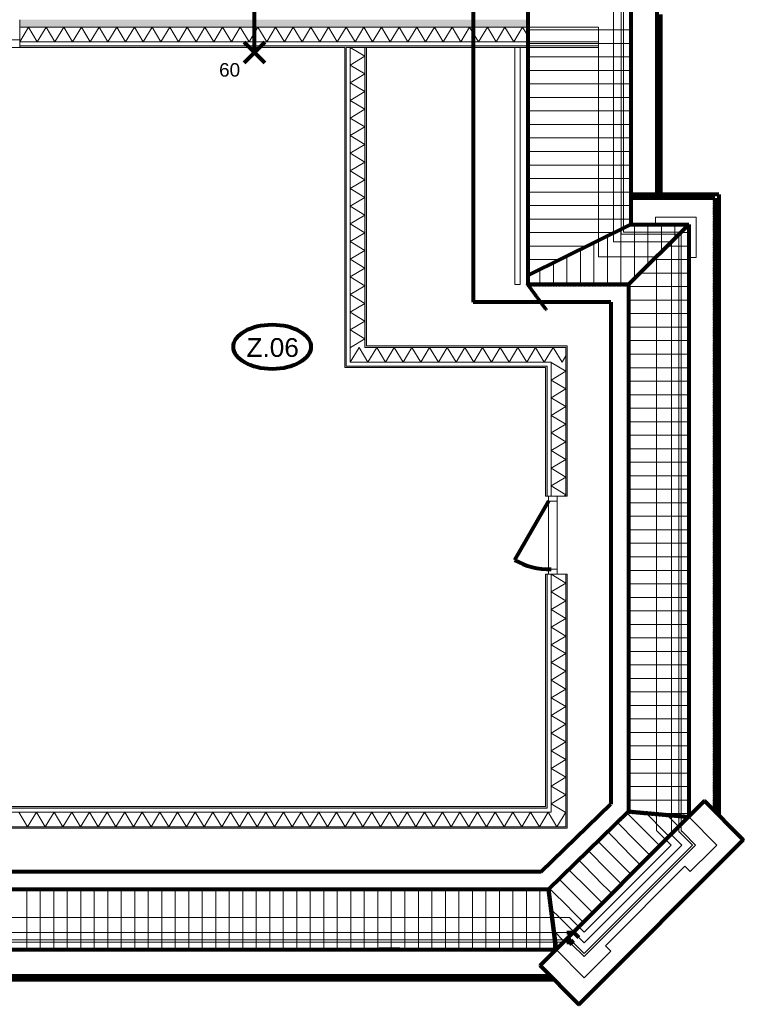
# Model space of a CAD drawing. Header units: millimetres. Extents: x -90830 to 24172, y -102460 to 73669.
# Tile 116 of 198: x 5129 to 14773, y 1330 to 14448. Entities that reach past the tile are written whole.
import ezdxf

# ---------------------------------------------------------------- set-up
doc = ezdxf.new("R2010")
doc.units = ezdxf.units.MM
doc.linetypes.add('PUNKT2_S9', pattern=[0.001, 0, -0.001])
for name, color, linetype, lineweight in [('Algemeen', 253, 'Continuous', 9), ('Algemeen01', 253, 'Continuous', 80), ('Dakverdiepingsweergave', 253, 'PUNKT2_S9', 80), ('Standard', 253, 'Continuous', 9)]:
    doc.layers.add(name, color=color, linetype=linetype, lineweight=lineweight)
doc.styles.add('ARIAL', font='arial.ttf')

msp = doc.modelspace()

# ---------------------------------------------------------------- hatches: boundary and pattern name
at = {"layer": 'Standard'}
h = msp.add_hatch(color=256, dxfattribs=at)
h.paths.add_polyline_path([(5129, 14348), (11901, 14348), (11901, 14448), (5129, 14448)])
h.paths.add_polyline_path([(3501, 14348), (4089, 14348), (4089, 14448), (3501, 14448)])
h.paths.add_polyline_path([(2701, 14348), (2701, 14448), (1550, 14448), (1550, 14348)])
h = msp.add_hatch(color=256, dxfattribs=at)
h.paths.add_polyline_path([(5129, 14079), (11901, 14079), (11901, 14099), (5129, 14099)])
h.paths.add_polyline_path([(4089, 14099), (3501, 14099), (3501, 14079), (4089, 14079)])
h.paths.add_polyline_path([(2701, 14079), (2701, 14099), (1550, 14099), (1550, 14079)])
for points in [[(9461, 14079), (9461, 9833), (9481, 9833), (9481, 14079)], [(9730, 14079), (9730, 10101), (9749, 10101), (9749, 14079)], [(9730, 10082), (12427, 10082), (12427, 10101), (9730, 10101)], [(9461, 9813), (12159, 9813), (12159, 9833), (9461, 9833)], [(12159, 3965), (1906, 3965), (1906, 3945), (12159, 3945)], [(12427, 3696), (1637, 3696), (1637, 3677), (12427, 3677)]]:
    msp.add_hatch(color=256, dxfattribs=at).paths.add_polyline_path(points)
h = msp.add_hatch(color=256, dxfattribs=at)
h.paths.add_polyline_path([(12408, 7060), (12408, 3696), (12427, 3696), (12427, 7060)])
h.paths.add_polyline_path([(12408, 8100), (12427, 8100), (12427, 10082), (12408, 10082)])
h = msp.add_hatch(color=256, dxfattribs=at)
h.paths.add_polyline_path([(12139, 7060), (12139, 3965), (12159, 3965), (12159, 7060)])
h.paths.add_polyline_path([(12139, 9813), (12139, 8100), (12159, 8100), (12159, 9813)])

# ---------------------------------------------------------------- linework, layer by layer
at = {"layer": 'Algemeen01'}
for p, q in [((11174, 17179), (11174, 10683)), ((11901, 16050), (11901, 10919)), ((8259, 14011), (8259, 15103)), ((13275, 14919), (13275, 11719)), ((13625, 12119), (13625, 14569)), ((13675, 12119), (13675, 14519)), ((8259, 14011), (8121, 14150)), ((8259, 14011), (8398, 14150)), ((8259, 14011), (8121, 13873)), ((8259, 14011), (8398, 13873)), ((14445, 12119), (13275, 12119)), ((14395, 12069), (13275, 12069)), ((14395, 12069), (14395, 3901)), ((14445, 12119), (14445, 3851)), ((13275, 11719), (11901, 11041)), ((14045, 11719), (13245, 10919)), ((13275, 11719), (14045, 11719)), ((14045, 11719), (14045, 3826)), ((13245, 10919), (11901, 10919)), ((13245, 10919), (11901, 10919)), ((13245, 10919), (13245, 3897)), ((13009, 10683), (11174, 10683)), ((13009, 10683), (13009, 3997)), ((12144, 10587), (12144, 10587)), ((12179, 8033), (11725, 7247)), ((12065, 1847), (14257, 4039)), ((12081, 3095), (13009, 3997)), ((14773, 3522), (14257, 4039)), ((12177, 2859), (13245, 3897)), ((13245, 3897), (14045, 3826)), ((12581, 1330), (14773, 3522)), ((12081, 3095), (1036, 3095)), ((12177, 2859), (800, 2859)), ((12177, 2859), (12277, 2059)), ((12419, 2289), (12514, 2289)), ((12514, 2289), (12581, 2221)), ((12419, 2189), (12473, 2189)), ((12419, 2159), (12460, 2159)), ((12460, 2159), (12489, 2129)), ((12473, 2189), (12511, 2151)), ((0, 2059), (12277, 2059)), ((10194, 2059), (9922, 2059)), ((12065, 1847), (12581, 1330)), ((54, 1709), (12203, 1709)), ((54, 1659), (12253, 1659))]:
    msp.add_line(p, q, dxfattribs=at)
msp.add_arc((12179, 8033), 906, 239.9269, 272.0874, dxfattribs=at)
msp.add_ellipse((8494, 10090), major_axis=(516, 0), ratio=0.573767, dxfattribs=at)
at = {"layer": 'Dakverdiepingsweergave'}
for p, q in [((11901, 16050), (11901, 10919)), ((13625, 12069), (13625, 14569)), ((14395, 12069), (13625, 12069)), ((14395, 3901), (14395, 12069)), ((12144, 10587), (11901, 10919)), ((11901, 10919), (13245, 10919)), ((11901, 10919), (12144, 10587)), ((13245, 10919), (13245, 3897)), ((12144, 10587), (12144, 10587)), ((14257, 4039), (14045, 3826)), ((14045, 3826), (14257, 4039)), ((14773, 3522), (14257, 4039)), ((14257, 4039), (14395, 3901)), ((13245, 3897), (12177, 2859)), ((14045, 3826), (13245, 3897)), ((13245, 3897), (14045, 3826)), ((12581, 1330), (14773, 3522)), ((12177, 2859), (800, 2859)), ((12177, 2859), (12277, 2059)), ((12277, 2059), (12177, 2859)), ((440, 2059), (12277, 2059)), ((12277, 2059), (12065, 1847)), ((12065, 1847), (12581, 1330))]:
    msp.add_line(p, q, dxfattribs=at)
at = {"layer": 'Standard'}
for p, q in [((13045, 15049), (13045, 11489)), ((13045, 11489), (13045, 15049)), ((13145, 11589), (13145, 15019)), ((13145, 15019), (13145, 11589)), ((13175, 11619), (13175, 15019)), ((13175, 14919), (13175, 11619)), ((13275, 11719), (13275, 14919)), ((5129, 14348), (5129, 14448)), ((5129, 14152), (5246, 14348)), ((5129, 14179), (5129, 14348)), ((11901, 14348), (5129, 14348)), ((5129, 14348), (11901, 14348)), ((5246, 14348), (5364, 14152)), ((5364, 14152), (5482, 14348)), ((5482, 14348), (5599, 14152)), ((5599, 14152), (5717, 14348)), ((5717, 14348), (5834, 14152)), ((5834, 14152), (5952, 14348)), ((5952, 14348), (6070, 14152)), ((6070, 14152), (6187, 14348)), ((6187, 14348), (6305, 14152)), ((6305, 14152), (6422, 14348)), ((6422, 14348), (6540, 14152)), ((6540, 14152), (6658, 14348)), ((6658, 14348), (6775, 14152)), ((6775, 14152), (6893, 14348)), ((6893, 14348), (7010, 14152)), ((7010, 14152), (7128, 14348)), ((7128, 14348), (7246, 14152)), ((7246, 14152), (7363, 14348)), ((7363, 14348), (7481, 14152)), ((7481, 14152), (7598, 14348)), ((7598, 14348), (7716, 14152)), ((7716, 14152), (7834, 14348)), ((7834, 14348), (7951, 14152)), ((7951, 14152), (8069, 14348)), ((8069, 14348), (8186, 14152)), ((8186, 14152), (8304, 14348)), ((8304, 14348), (8422, 14152)), ((8422, 14152), (8539, 14348)), ((8539, 14348), (8657, 14152)), ((8657, 14152), (8774, 14348)), ((8774, 14348), (8892, 14152)), ((8892, 14152), (9010, 14348)), ((9010, 14348), (9127, 14152)), ((9127, 14152), (9245, 14348)), ((9245, 14348), (9362, 14152)), ((9362, 14152), (9480, 14348)), ((9480, 14348), (9598, 14152)), ((9598, 14152), (9715, 14348)), ((9715, 14348), (9833, 14152)), ((9833, 14152), (9950, 14348)), ((9950, 14348), (10068, 14152)), ((10068, 14152), (10186, 14348)), ((10186, 14348), (10303, 14152)), ((10303, 14152), (10421, 14348)), ((10421, 14348), (10538, 14152)), ((10538, 14152), (10656, 14348)), ((10656, 14348), (10774, 14152)), ((10774, 14152), (10891, 14348)), ((10891, 14348), (11009, 14152)), ((11009, 14152), (11126, 14348)), ((11126, 14348), (11244, 14152)), ((11244, 14152), (11362, 14348)), ((11362, 14348), (11479, 14152)), ((11479, 14152), (11597, 14348)), ((11597, 14348), (11714, 14152)), ((11714, 14152), (11832, 14348)), ((11832, 14348), (11901, 14233)), ((12845, 14348), (11901, 14348)), ((11901, 14348), (12845, 14348)), ((12242, 14312), (11901, 14312)), ((12692, 14312), (12243, 14312)), ((13142, 14312), (12693, 14312)), ((12845, 14152), (12845, 14348)), ((12845, 14348), (12845, 14152)), ((13275, 14312), (13143, 14312)), ((5129, 14179), (4089, 14179)), ((5129, 14152), (5129, 14179)), ((5129, 14152), (5129, 14179)), ((4089, 14079), (5129, 14079)), ((5129, 14099), (5129, 14152)), ((5129, 14152), (11901, 14152)), ((11901, 14152), (5129, 14152)), ((5129, 14099), (5129, 14152)), ((5129, 14079), (5129, 14099)), ((5129, 14079), (5129, 14099)), ((11901, 14099), (5129, 14099)), ((5129, 14099), (11901, 14099)), ((5129, 14079), (9461, 14079)), ((9461, 14079), (9461, 9833)), ((9481, 9833), (9481, 14079)), ((9481, 14079), (11730, 14079)), ((9481, 14079), (9481, 9886)), ((9534, 14079), (9481, 14079)), ((9534, 14079), (9730, 13961)), ((9534, 14079), (9534, 10082)), ((9730, 14079), (9534, 14079)), ((9534, 10082), (9534, 14079)), ((9730, 10101), (9730, 14079)), ((9730, 14079), (9730, 10101)), ((9749, 14079), (9730, 14079)), ((9749, 10101), (9749, 14079)), ((11801, 14079), (11730, 14079)), ((11730, 14079), (11730, 10919)), ((11730, 14079), (11801, 14079)), ((11801, 10919), (11801, 14079)), ((11801, 14079), (11901, 14079)), ((11901, 14152), (12845, 14152)), ((12845, 14152), (11901, 14152)), ((12242, 14132), (11901, 14132)), ((12845, 14099), (11901, 14099)), ((11901, 14099), (12845, 14099)), ((11901, 14079), (12845, 14079)), ((12692, 14132), (12243, 14132)), ((13142, 14132), (12693, 14132)), ((12845, 14099), (12845, 14152)), ((12845, 14152), (12845, 14099)), ((12845, 14079), (12845, 14099)), ((12845, 14099), (12845, 11289)), ((13275, 14132), (13143, 14132)), ((9730, 13961), (9534, 13844)), ((12242, 13952), (11901, 13952)), ((12692, 13952), (12243, 13952)), ((13142, 13952), (12693, 13952)), ((13275, 13952), (13143, 13952)), ((9534, 13844), (9730, 13726)), ((9730, 13726), (9534, 13609)), ((12242, 13772), (11901, 13772)), ((12692, 13772), (12243, 13772)), ((13142, 13772), (12693, 13772)), ((13275, 13772), (13143, 13772)), ((9534, 13609), (9730, 13491)), ((12242, 13592), (11901, 13592)), ((12692, 13592), (12243, 13592)), ((13142, 13592), (12693, 13592)), ((13275, 13592), (13143, 13592)), ((9730, 13491), (9534, 13373)), ((12242, 13412), (11901, 13412)), ((12692, 13412), (12243, 13412)), ((13142, 13412), (12693, 13412)), ((13275, 13412), (13143, 13412)), ((9534, 13373), (9730, 13256)), ((9730, 13256), (9534, 13138)), ((9534, 13138), (9730, 13021)), ((12242, 13232), (11901, 13232)), ((12692, 13232), (12243, 13232)), ((13142, 13232), (12693, 13232)), ((13275, 13232), (13143, 13232)), ((9730, 13021), (9534, 12903)), ((12242, 13052), (11901, 13052)), ((12692, 13052), (12243, 13052)), ((13142, 13052), (12693, 13052)), ((13275, 13052), (13143, 13052)), ((9534, 12903), (9730, 12785)), ((12242, 12872), (11901, 12872)), ((12692, 12872), (12243, 12872)), ((13142, 12872), (12693, 12872)), ((13275, 12872), (13143, 12872)), ((9730, 12785), (9534, 12668)), ((9534, 12668), (9730, 12550)), ((12242, 12692), (11901, 12692)), ((12692, 12692), (12243, 12692)), ((13142, 12692), (12693, 12692)), ((13275, 12692), (13143, 12692)), ((9730, 12550), (9534, 12433)), ((12242, 12512), (11901, 12512)), ((12692, 12512), (12243, 12512)), ((13142, 12512), (12693, 12512)), ((13275, 12512), (13143, 12512)), ((9534, 12433), (9730, 12315)), ((12242, 12332), (11901, 12332)), ((12692, 12332), (12243, 12332)), ((13142, 12332), (12693, 12332)), ((13275, 12332), (13143, 12332)), ((9730, 12315), (9534, 12197)), ((9534, 12197), (9730, 12080)), ((9730, 12080), (9534, 11962)), ((12242, 12152), (11901, 12152)), ((12692, 12152), (12243, 12152)), ((13142, 12152), (12693, 12152)), ((13275, 12152), (13143, 12152)), ((9534, 11962), (9730, 11845)), ((12242, 11972), (11901, 11972)), ((12692, 11972), (12243, 11972)), ((13142, 11972), (12693, 11972)), ((13275, 11972), (13143, 11972)), ((9730, 11845), (9534, 11727)), ((14145, 11819), (13605, 11819)), ((13605, 11819), (13605, 11719)), ((14145, 11719), (14145, 11819)), ((9534, 11727), (9730, 11609)), ((12242, 11792), (11901, 11792)), ((12692, 11792), (12243, 11792)), ((13142, 11792), (12693, 11792)), ((13275, 11792), (13143, 11792)), ((14045, 11719), (13275, 11719)), ((13322, 11342), (13322, 11719)), ((13502, 11342), (13502, 11719)), ((13605, 11719), (14045, 11719)), ((13682, 11356), (13682, 11719)), ((13862, 11536), (13862, 11719)), ((14042, 11716), (14042, 11719)), ((14045, 11719), (14045, 11279)), ((14045, 11619), (14045, 11719)), ((14145, 11279), (14145, 11719)), ((9730, 11609), (9534, 11492)), ((12242, 11612), (11901, 11612)), ((12692, 11612), (12243, 11612)), ((13058, 11612), (12693, 11612)), ((12962, 11342), (12962, 11564)), ((13142, 11342), (13142, 11653)), ((13175, 11589), (13145, 11589)), ((13145, 11589), (13175, 11589)), ((13175, 11619), (13275, 11619)), ((13945, 11619), (13175, 11619)), ((13915, 11589), (13175, 11589)), ((13175, 11589), (13915, 11589)), ((13275, 11619), (13945, 11619)), ((13915, 11489), (13915, 11589)), ((13915, 11589), (13915, 11489)), ((14042, 11612), (13938, 11612)), ((13945, 11619), (13945, 3835)), ((13945, 11589), (13945, 11619)), ((13945, 3835), (13945, 11589)), ((14045, 11612), (14043, 11612)), ((14045, 3826), (14045, 11619)), ((9534, 11492), (9730, 11374)), ((12242, 11432), (11901, 11432)), ((12692, 11432), (12243, 11432)), ((12693, 11432), (12693, 11432)), ((12782, 11342), (12782, 11476)), ((13045, 11489), (13145, 11489)), ((13145, 11489), (13045, 11489)), ((13145, 11489), (13815, 11489)), ((13815, 11489), (13145, 11489)), ((14042, 11432), (13758, 11432)), ((13815, 11489), (13815, 11289)), ((13815, 11289), (13815, 11489)), ((13915, 3838), (13915, 11489)), ((13915, 11489), (13915, 3838)), ((14045, 11432), (14043, 11432)), ((9730, 11374), (9534, 11257)), ((12422, 10919), (12422, 11298)), ((12602, 11342), (12602, 11387)), ((12602, 10919), (12602, 11341)), ((12782, 10919), (12782, 11341)), ((12845, 11289), (13045, 11289)), ((12962, 10919), (12962, 11341)), ((13045, 11289), (13615, 11289)), ((13142, 10919), (13142, 11341)), ((13322, 10996), (13322, 11341)), ((13502, 11176), (13502, 11341)), ((13615, 11289), (13615, 4107)), ((13815, 11289), (13815, 3907)), ((13815, 3907), (13815, 11289)), ((9534, 11257), (9730, 11139)), ((12242, 11252), (11901, 11252)), ((12242, 10919), (12242, 11209)), ((12328, 11252), (12243, 11252)), ((13592, 11252), (13578, 11252)), ((14042, 11252), (13593, 11252)), ((14045, 11252), (14043, 11252)), ((14045, 11279), (14145, 11279)), ((9730, 11139), (9534, 11021)), ((9534, 11021), (9730, 10904)), ((11963, 11072), (11901, 11072)), ((12062, 10919), (12062, 11121)), ((13592, 11072), (13398, 11072)), ((14042, 11072), (13593, 11072)), ((14045, 11072), (14043, 11072)), ((9730, 10904), (9534, 10786)), ((11730, 10919), (11801, 10919)), ((13592, 10892), (13245, 10892)), ((14042, 10892), (13593, 10892)), ((14045, 10892), (14043, 10892)), ((9534, 10786), (9730, 10669)), ((9730, 10669), (9534, 10551)), ((13592, 10712), (13245, 10712)), ((14042, 10712), (13593, 10712)), ((14045, 10712), (14043, 10712)), ((9534, 10551), (9730, 10433)), ((13592, 10532), (13245, 10532)), ((14042, 10532), (13593, 10532)), ((14045, 10532), (14043, 10532)), ((9730, 10433), (9534, 10316)), ((9534, 10316), (9730, 10198)), ((13592, 10352), (13245, 10352)), ((14042, 10352), (13593, 10352)), ((14045, 10352), (14043, 10352)), ((9730, 10198), (9536, 10082)), ((9730, 10082), (9730, 10101)), ((9730, 10101), (9730, 10082)), ((12427, 10101), (9749, 10101)), ((12427, 10082), (12427, 10101)), ((13592, 10172), (13245, 10172)), ((14042, 10172), (13593, 10172)), ((14045, 10172), (14043, 10172)), ((9534, 9886), (9652, 10082)), ((9534, 10082), (9534, 9886)), ((9534, 9886), (9534, 10082)), ((9652, 10082), (9769, 9886)), ((12408, 10082), (9730, 10082)), ((9730, 10082), (12408, 10082)), ((9769, 9886), (9887, 10082)), ((9887, 10082), (10005, 9886)), ((10005, 9886), (10122, 10082)), ((10122, 10082), (10240, 9886)), ((10240, 9886), (10357, 10082)), ((10357, 10082), (10475, 9886)), ((10475, 9886), (10593, 10082)), ((10593, 10082), (10710, 9886)), ((10710, 9886), (10828, 10082)), ((10828, 10082), (10945, 9886)), ((10945, 9886), (11063, 10082)), ((11063, 10082), (11181, 9886)), ((11181, 9886), (11298, 10082)), ((11298, 10082), (11416, 9886)), ((11416, 9886), (11533, 10082)), ((11533, 10082), (11651, 9886)), ((11651, 9886), (11769, 10082)), ((11769, 10082), (11886, 9886)), ((11886, 9886), (12004, 10082)), ((12004, 10082), (12121, 9886)), ((12121, 9886), (12239, 10082)), ((12239, 10082), (12357, 9886)), ((12357, 9886), (12408, 9971)), ((12408, 9886), (12408, 10082)), ((12408, 10082), (12408, 9886)), ((12427, 8100), (12427, 10082)), ((13592, 9992), (13245, 9992)), ((14042, 9992), (13593, 9992)), ((14045, 9992), (14043, 9992)), ((9481, 9886), (9481, 9833)), ((9534, 9886), (12212, 9886)), ((12212, 9886), (9534, 9886)), ((12217, 9886), (12212, 9883)), ((12212, 9886), (12212, 9833)), ((12212, 9833), (12212, 9886)), ((12212, 9883), (12408, 9765)), ((12408, 8100), (12408, 9886)), ((12408, 9886), (12408, 8100)), ((9461, 9833), (9461, 9813)), ((9461, 9813), (12139, 9813)), ((12159, 9833), (9481, 9833)), ((9481, 9833), (12159, 9833)), ((12139, 9813), (12139, 8100)), ((12159, 9813), (12159, 9833)), ((12159, 9833), (12159, 8100)), ((12159, 8100), (12159, 9813)), ((12212, 9833), (12212, 8100)), ((12212, 8100), (12212, 9833)), ((12408, 9765), (12212, 9647)), ((13592, 9812), (13245, 9812)), ((14042, 9812), (13593, 9812)), ((14045, 9812), (14043, 9812)), ((12212, 9647), (12408, 9530)), ((13592, 9632), (13245, 9632)), ((14042, 9632), (13593, 9632)), ((14045, 9632), (14043, 9632)), ((12408, 9530), (12212, 9412)), ((13592, 9452), (13245, 9452)), ((14042, 9452), (13593, 9452)), ((14045, 9452), (14043, 9452)), ((12212, 9412), (12408, 9295)), ((12408, 9295), (12212, 9177)), ((13592, 9272), (13245, 9272)), ((14042, 9272), (13593, 9272)), ((14045, 9272), (14043, 9272)), ((12212, 9177), (12408, 9059)), ((12408, 9059), (12212, 8942)), ((13592, 9092), (13245, 9092)), ((14042, 9092), (13593, 9092)), ((14045, 9092), (14043, 9092)), ((12212, 8942), (12408, 8824)), ((12408, 8824), (12212, 8707)), ((13592, 8912), (13245, 8912)), ((14042, 8912), (13593, 8912)), ((14045, 8912), (14043, 8912)), ((12212, 8707), (12408, 8589)), ((13592, 8732), (13245, 8732)), ((14042, 8732), (13593, 8732)), ((14045, 8732), (14043, 8732)), ((12408, 8589), (12212, 8471)), ((13592, 8552), (13245, 8552)), ((14042, 8552), (13593, 8552)), ((14045, 8552), (14043, 8552)), ((12212, 8471), (12408, 8354)), ((12408, 8354), (12212, 8236)), ((13592, 8372), (13245, 8372)), ((14042, 8372), (13593, 8372)), ((14045, 8372), (14043, 8372)), ((12212, 8236), (12408, 8119)), ((13592, 8192), (13245, 8192)), ((14042, 8192), (13593, 8192)), ((14045, 8192), (14043, 8192)), ((12159, 8100), (12139, 8100)), ((12179, 8100), (12159, 8100)), ((12179, 8033), (12179, 8100)), ((12179, 8100), (12293, 8100)), ((12179, 7060), (12179, 8100)), ((12179, 8100), (12179, 7060)), ((12212, 8100), (12179, 8100)), ((12212, 8100), (12179, 8100)), ((12293, 8033), (12179, 8033)), ((12293, 8100), (12212, 8100)), ((12293, 8100), (12212, 8100)), ((12293, 8100), (12293, 8033)), ((12293, 7060), (12293, 8100)), ((12408, 8100), (12293, 8100)), ((12293, 7060), (12293, 8100)), ((12408, 8119), (12377, 8100)), ((12427, 8100), (12408, 8100)), ((13592, 8012), (13245, 8012)), ((14042, 8012), (13593, 8012)), ((14045, 8012), (14043, 8012)), ((13592, 7832), (13245, 7832)), ((14042, 7832), (13593, 7832)), ((14045, 7832), (14043, 7832)), ((13592, 7652), (13245, 7652)), ((14042, 7652), (13593, 7652)), ((14045, 7652), (14043, 7652)), ((13592, 7472), (13245, 7472)), ((14042, 7472), (13593, 7472)), ((14045, 7472), (14043, 7472)), ((13592, 7292), (13245, 7292)), ((14042, 7292), (13593, 7292)), ((14045, 7292), (14043, 7292)), ((12179, 7060), (12179, 7127)), ((12179, 7127), (12293, 7127)), ((12293, 7127), (12293, 7060)), ((13592, 7112), (13245, 7112)), ((14042, 7112), (13593, 7112)), ((14045, 7112), (14043, 7112)), ((12139, 7060), (12159, 7060)), ((12139, 7060), (12139, 3965)), ((12159, 3965), (12159, 7060)), ((12159, 7060), (12159, 3945)), ((12159, 7060), (12179, 7060)), ((12293, 7060), (12179, 7060)), ((12179, 7060), (12212, 7060)), ((12179, 7060), (12212, 7060)), ((12212, 7060), (12408, 6943)), ((12212, 7060), (12293, 7060)), ((12212, 7060), (12293, 7060)), ((12212, 7060), (12212, 3945)), ((12212, 3945), (12212, 7060)), ((12293, 7060), (12408, 7060)), ((12408, 3892), (12408, 7060)), ((12408, 7060), (12408, 3892)), ((12408, 7060), (12427, 7060)), ((12427, 3696), (12427, 7060)), ((12408, 6943), (12212, 6825)), ((12212, 6825), (12408, 6707)), ((13592, 6932), (13245, 6932)), ((14042, 6932), (13593, 6932)), ((14045, 6932), (14043, 6932)), ((12408, 6707), (12212, 6590)), ((13592, 6752), (13245, 6752)), ((14042, 6752), (13593, 6752)), ((14045, 6752), (14043, 6752)), ((12212, 6590), (12408, 6472)), ((13592, 6572), (13245, 6572)), ((14042, 6572), (13593, 6572)), ((14045, 6572), (14043, 6572)), ((12408, 6472), (12212, 6355)), ((12212, 6355), (12408, 6237)), ((13592, 6392), (13245, 6392)), ((14042, 6392), (13593, 6392)), ((14045, 6392), (14043, 6392)), ((12408, 6237), (12212, 6119)), ((13592, 6212), (13245, 6212)), ((14042, 6212), (13593, 6212)), ((14045, 6212), (14043, 6212)), ((12212, 6119), (12408, 6002)), ((12408, 6002), (12212, 5884)), ((13592, 6032), (13245, 6032)), ((14042, 6032), (13593, 6032)), ((14045, 6032), (14043, 6032)), ((12212, 5884), (12408, 5767)), ((13592, 5852), (13245, 5852)), ((14042, 5852), (13593, 5852)), ((14045, 5852), (14043, 5852)), ((12408, 5767), (12212, 5649)), ((12212, 5649), (12408, 5531)), ((13592, 5672), (13245, 5672)), ((14042, 5672), (13593, 5672)), ((14045, 5672), (14043, 5672)), ((12408, 5531), (12212, 5414)), ((12212, 5414), (12408, 5296)), ((13592, 5492), (13245, 5492)), ((14042, 5492), (13593, 5492)), ((14045, 5492), (14043, 5492)), ((12408, 5296), (12212, 5179)), ((13592, 5312), (13245, 5312)), ((14042, 5312), (13593, 5312)), ((14045, 5312), (14043, 5312)), ((12212, 5179), (12408, 5061)), ((13592, 5132), (13245, 5132)), ((14042, 5132), (13593, 5132)), ((14045, 5132), (14043, 5132)), ((12408, 5061), (12212, 4943)), ((12212, 4943), (12408, 4826)), ((13592, 4952), (13245, 4952)), ((14042, 4952), (13593, 4952)), ((14045, 4952), (14043, 4952)), ((12408, 4826), (12212, 4708)), ((13592, 4772), (13245, 4772)), ((14042, 4772), (13593, 4772)), ((14045, 4772), (14043, 4772)), ((12212, 4708), (12408, 4591)), ((13592, 4592), (13245, 4592)), ((14042, 4592), (13593, 4592)), ((14045, 4592), (14043, 4592)), ((12408, 4591), (12212, 4473)), ((12212, 4473), (12408, 4355)), ((12408, 4355), (12212, 4238)), ((13592, 4412), (13245, 4412)), ((14042, 4412), (13593, 4412)), ((14045, 4412), (14043, 4412)), ((12212, 4238), (12408, 4120)), ((13592, 4232), (13245, 4232)), ((14042, 4232), (13593, 4232)), ((14045, 4232), (14043, 4232)), ((12408, 4120), (12212, 4003)), ((13615, 4107), (13615, 3865)), ((12159, 3945), (1886, 3945)), ((12139, 3965), (1906, 3965)), ((1906, 3945), (12159, 3945)), ((12159, 3945), (12159, 3965)), ((12212, 4003), (12397, 3892)), ((12212, 3945), (12212, 3892)), ((12212, 3892), (12212, 3945)), ((13592, 4052), (13245, 4052)), ((14042, 4052), (13593, 4052)), ((14045, 4052), (14043, 4052)), ((12212, 3892), (1886, 3892)), ((1886, 3892), (12212, 3892)), ((5234, 3696), (5117, 3892)), ((5352, 3892), (5234, 3696)), ((5470, 3696), (5352, 3892)), ((5587, 3892), (5470, 3696)), ((5705, 3696), (5587, 3892)), ((5822, 3892), (5705, 3696)), ((5940, 3696), (5822, 3892)), ((6058, 3892), (5940, 3696)), ((6175, 3696), (6058, 3892)), ((6293, 3892), (6175, 3696)), ((6410, 3696), (6293, 3892)), ((6528, 3892), (6410, 3696)), ((6646, 3696), (6528, 3892)), ((6763, 3892), (6646, 3696)), ((6881, 3696), (6763, 3892)), ((6998, 3892), (6881, 3696)), ((7116, 3696), (6998, 3892)), ((7234, 3892), (7116, 3696)), ((7351, 3696), (7234, 3892)), ((7469, 3892), (7351, 3696)), ((7586, 3696), (7469, 3892)), ((7704, 3892), (7586, 3696)), ((7822, 3696), (7704, 3892)), ((7939, 3892), (7822, 3696)), ((8057, 3696), (7939, 3892)), ((8174, 3892), (8057, 3696)), ((8292, 3696), (8174, 3892)), ((8410, 3892), (8292, 3696)), ((8527, 3696), (8410, 3892)), ((8645, 3892), (8527, 3696)), ((8762, 3696), (8645, 3892)), ((8880, 3892), (8762, 3696)), ((8998, 3696), (8880, 3892)), ((9115, 3892), (8998, 3696)), ((9233, 3696), (9115, 3892)), ((9350, 3892), (9233, 3696)), ((9468, 3696), (9350, 3892)), ((9586, 3892), (9468, 3696)), ((9703, 3696), (9586, 3892)), ((9821, 3892), (9703, 3696)), ((9938, 3696), (9821, 3892)), ((10056, 3892), (9938, 3696)), ((10174, 3696), (10056, 3892)), ((10291, 3892), (10174, 3696)), ((10409, 3696), (10291, 3892)), ((10526, 3892), (10409, 3696)), ((10644, 3696), (10526, 3892)), ((10762, 3892), (10644, 3696)), ((10879, 3696), (10762, 3892)), ((10997, 3892), (10879, 3696)), ((11114, 3696), (10997, 3892)), ((11232, 3892), (11114, 3696)), ((11350, 3696), (11232, 3892)), ((11467, 3892), (11350, 3696)), ((11585, 3696), (11467, 3892)), ((11702, 3892), (11585, 3696)), ((11820, 3696), (11702, 3892)), ((11938, 3892), (11820, 3696)), ((12055, 3696), (11938, 3892)), ((12173, 3892), (12055, 3696)), ((12290, 3696), (12173, 3892)), ((12408, 3892), (12290, 3696)), ((12408, 3696), (12408, 3892)), ((12408, 3892), (12408, 3696)), ((13477, 3623), (13224, 3877)), ((13604, 3751), (13478, 3877)), ((13592, 3872), (13534, 3872)), ((14042, 3872), (13593, 3872)), ((13615, 3865), (13615, 3648)), ((13914, 3696), (13758, 3852)), ((13815, 3907), (13815, 3847)), ((13815, 3847), (13815, 3907)), ((13815, 3847), (13815, 3590)), ((13815, 3590), (13815, 3847)), ((13915, 3807), (13915, 3838)), ((13915, 3838), (13915, 3807)), ((13915, 3631), (13915, 3807)), ((13915, 3807), (13915, 3631)), ((13945, 3835), (13945, 3777)), ((13945, 3777), (13945, 3835)), ((14041, 3823), (14037, 3827)), ((14045, 3872), (14043, 3872)), ((14420, 3452), (14045, 3826)), ((1637, 3677), (12427, 3677)), ((1833, 3696), (12408, 3696)), ((12408, 3696), (1833, 3696)), ((12427, 3677), (12427, 3696)), ((13350, 3496), (13095, 3751)), ((13787, 3568), (13605, 3750)), ((13945, 3777), (13945, 3644)), ((13945, 3644), (13945, 3777)), ((13223, 3369), (12966, 3626)), ((13659, 3441), (13478, 3623)), ((13615, 3648), (13615, 3641)), ((13615, 3641), (13626, 3637)), ((13626, 3637), (13812, 3452)), ((13815, 3590), (13815, 3582)), ((13815, 3582), (13815, 3590)), ((13815, 3582), (13820, 3584)), ((13820, 3584), (13815, 3582)), ((13820, 3584), (13882, 3522)), ((13882, 3522), (13820, 3584)), ((13915, 3623), (13915, 3631)), ((13915, 3631), (13915, 3623)), ((13920, 3626), (13915, 3623)), ((13915, 3623), (13920, 3626)), ((13953, 3593), (13920, 3626)), ((13920, 3626), (13953, 3593)), ((13945, 3644), (13945, 3636)), ((13974, 3614), (13945, 3644)), ((13945, 3636), (13950, 3638)), ((13950, 3638), (13974, 3614)), ((14094, 3452), (13953, 3593)), ((13953, 3593), (14094, 3452)), ((13974, 3614), (14137, 3452)), ((14137, 3452), (13974, 3614)), ((14137, 3452), (12652, 1967)), ((13812, 3452), (12652, 2292)), ((12673, 1988), (14116, 3430)), ((13095, 3241), (12837, 3500)), ((13532, 3314), (13350, 3495)), ((13882, 3522), (13953, 3452)), ((13953, 3452), (13882, 3522)), ((13953, 3452), (13882, 3381)), ((13882, 3381), (13953, 3452)), ((14024, 3381), (14094, 3452)), ((14094, 3452), (14024, 3381)), ((14116, 3430), (14137, 3452)), ((14349, 3381), (14420, 3452)), ((12968, 3114), (12708, 3375)), ((12723, 2080), (14024, 3381)), ((13882, 3381), (12723, 2221)), ((14024, 3381), (12723, 2080)), ((12723, 2221), (13882, 3381)), ((13405, 3186), (13223, 3368)), ((14066, 3098), (14349, 3381)), ((12841, 2987), (12579, 3249)), ((12935, 2108), (13996, 3169)), ((13278, 3059), (13096, 3241)), ((13996, 3169), (14066, 3098)), ((12713, 2860), (12449, 3124)), ((13150, 2932), (12969, 3114)), ((12586, 2732), (12320, 2998)), ((13023, 2805), (12841, 2986)), ((5222, 2792), (5222, 2859)), ((5222, 2342), (5222, 2791)), ((5402, 2792), (5402, 2859)), ((5402, 2342), (5402, 2791)), ((5582, 2792), (5582, 2859)), ((5582, 2342), (5582, 2791)), ((5762, 2792), (5762, 2859)), ((5762, 2342), (5762, 2791)), ((5942, 2792), (5942, 2859)), ((5942, 2342), (5942, 2791)), ((6122, 2792), (6122, 2859)), ((6122, 2342), (6122, 2791)), ((6302, 2792), (6302, 2859)), ((6302, 2342), (6302, 2791)), ((6482, 2792), (6482, 2859)), ((6482, 2342), (6482, 2791)), ((6662, 2792), (6662, 2859)), ((6662, 2342), (6662, 2791)), ((6842, 2792), (6842, 2859)), ((6842, 2342), (6842, 2791)), ((7022, 2792), (7022, 2859)), ((7022, 2342), (7022, 2791)), ((7202, 2792), (7202, 2859)), ((7202, 2342), (7202, 2791)), ((7382, 2792), (7382, 2859)), ((7382, 2342), (7382, 2791)), ((7562, 2792), (7562, 2859)), ((7562, 2342), (7562, 2791)), ((7742, 2792), (7742, 2859)), ((7742, 2342), (7742, 2791)), ((7922, 2792), (7922, 2859)), ((7922, 2342), (7922, 2791)), ((8102, 2792), (8102, 2859)), ((8102, 2342), (8102, 2791)), ((8282, 2792), (8282, 2859)), ((8282, 2342), (8282, 2791)), ((8462, 2792), (8462, 2859)), ((8462, 2342), (8462, 2791)), ((8642, 2792), (8642, 2859)), ((8642, 2342), (8642, 2791)), ((8822, 2792), (8822, 2859)), ((8822, 2342), (8822, 2791)), ((9002, 2792), (9002, 2859)), ((9002, 2342), (9002, 2791)), ((9182, 2792), (9182, 2859)), ((9182, 2342), (9182, 2791)), ((9362, 2792), (9362, 2859)), ((9362, 2342), (9362, 2791)), ((9542, 2792), (9542, 2859)), ((9542, 2342), (9542, 2791)), ((9722, 2792), (9722, 2859)), ((9722, 2342), (9722, 2791)), ((9902, 2792), (9902, 2859)), ((9902, 2342), (9902, 2791)), ((10082, 2792), (10082, 2859)), ((10082, 2342), (10082, 2791)), ((10262, 2792), (10262, 2859)), ((10262, 2342), (10262, 2791)), ((10442, 2792), (10442, 2859)), ((10442, 2342), (10442, 2791)), ((10622, 2792), (10622, 2859)), ((10622, 2342), (10622, 2791)), ((10802, 2792), (10802, 2859)), ((10802, 2342), (10802, 2791)), ((10982, 2792), (10982, 2859)), ((10982, 2342), (10982, 2791)), ((11162, 2792), (11162, 2859)), ((11162, 2342), (11162, 2791)), ((11342, 2792), (11342, 2859)), ((11342, 2342), (11342, 2791)), ((11522, 2792), (11522, 2859)), ((11522, 2342), (11522, 2791)), ((11702, 2792), (11702, 2859)), ((11702, 2342), (11702, 2791)), ((11882, 2792), (11882, 2859)), ((11882, 2342), (11882, 2791)), ((12062, 2792), (12062, 2859)), ((12062, 2342), (12062, 2791)), ((12459, 2605), (12191, 2873)), ((12896, 2677), (12714, 2859)), ((12769, 2550), (12587, 2732)), ((12332, 2478), (12209, 2600)), ((12641, 2423), (12460, 2604)), ((12223, 2489), (430, 2489)), ((12419, 2489), (12223, 2489)), ((12514, 2295), (12332, 2477)), ((12455, 2489), (12419, 2489)), ((12652, 2292), (12455, 2489)), ((12248, 2289), (430, 2289)), ((430, 2289), (12248, 2289)), ((5222, 2059), (5222, 2341)), ((5402, 2059), (5402, 2341)), ((5582, 2059), (5582, 2341)), ((5762, 2059), (5762, 2341)), ((5942, 2059), (5942, 2341)), ((6122, 2059), (6122, 2341)), ((6302, 2059), (6302, 2341)), ((6482, 2059), (6482, 2341)), ((6662, 2059), (6662, 2341)), ((6842, 2059), (6842, 2341)), ((7022, 2059), (7022, 2341)), ((7202, 2059), (7202, 2341)), ((7382, 2059), (7382, 2341)), ((7562, 2059), (7562, 2341)), ((7742, 2059), (7742, 2341)), ((7922, 2059), (7922, 2341)), ((8102, 2059), (8102, 2341)), ((8282, 2059), (8282, 2341)), ((8462, 2059), (8462, 2341)), ((8642, 2059), (8642, 2341)), ((8822, 2059), (8822, 2341)), ((9002, 2059), (9002, 2341)), ((9182, 2059), (9182, 2341)), ((9362, 2059), (9362, 2341)), ((9542, 2059), (9542, 2341)), ((9722, 2059), (9722, 2341)), ((9902, 2059), (9902, 2341)), ((10082, 2059), (10082, 2341)), ((10262, 2059), (10262, 2341)), ((10442, 2059), (10442, 2341)), ((10622, 2059), (10622, 2341)), ((10802, 2059), (10802, 2341)), ((10982, 2059), (10982, 2341)), ((11162, 2059), (11162, 2341)), ((11342, 2059), (11342, 2341)), ((11522, 2059), (11522, 2341)), ((11702, 2059), (11702, 2341)), ((11882, 2059), (11882, 2341)), ((12062, 2059), (12062, 2341)), ((12242, 2059), (12242, 2338)), ((12387, 2168), (12246, 2309)), ((12419, 2289), (12248, 2289)), ((12248, 2289), (12419, 2289)), ((12514, 2289), (12419, 2289)), ((12419, 2289), (12514, 2289)), ((12581, 2221), (12514, 2289)), ((12514, 2289), (12581, 2221)), ((12265, 2159), (100, 2159)), ((130, 2159), (12265, 2159)), ((230, 2189), (12261, 2189)), ((12261, 2189), (230, 2189)), ((12261, 2189), (12419, 2189)), ((12419, 2189), (12261, 2189)), ((12419, 2159), (12265, 2159)), ((12265, 2159), (12419, 2159)), ((12419, 2189), (12473, 2189)), ((12473, 2189), (12419, 2189)), ((12460, 2159), (12419, 2159)), ((12419, 2159), (12460, 2159)), ((12489, 2129), (12460, 2159)), ((12460, 2159), (12489, 2129)), ((12473, 2189), (12511, 2151)), ((12511, 2151), (12473, 2189)), ((12652, 1967), (12489, 2129)), ((12489, 2129), (12652, 1967)), ((12511, 2151), (12652, 2009)), ((12652, 2009), (12511, 2151)), ((12652, 2151), (12581, 2221)), ((12581, 2221), (12652, 2151)), ((12723, 2221), (12652, 2151)), ((12652, 2151), (12723, 2221)), ((13006, 2037), (12935, 2108)), ((440, 2059), (12277, 2059)), ((12277, 2059), (12652, 1684)), ((12652, 2009), (12723, 2080)), ((12723, 2080), (12652, 2009)), ((12652, 1967), (12673, 1988)), ((12723, 1755), (13006, 2037)), ((12652, 1684), (12723, 1755))]:
    msp.add_line(p, q, dxfattribs=at)

# ---------------------------------------------------------------- texts
at = {"layer": 'Algemeen', "attachment_point": 7, "style": 'ARIAL'}
for s, insert, char_height, width in [('\\W1.00;60', (7787, 13687), 180, 371.98), ('\\W1.00;Z.06', (8151, 9952), 250, 824.64)]:
    msp.add_mtext(s, dxfattribs=dict(at, insert=insert, char_height=char_height, width=width))

doc.saveas('drawing.dxf')
